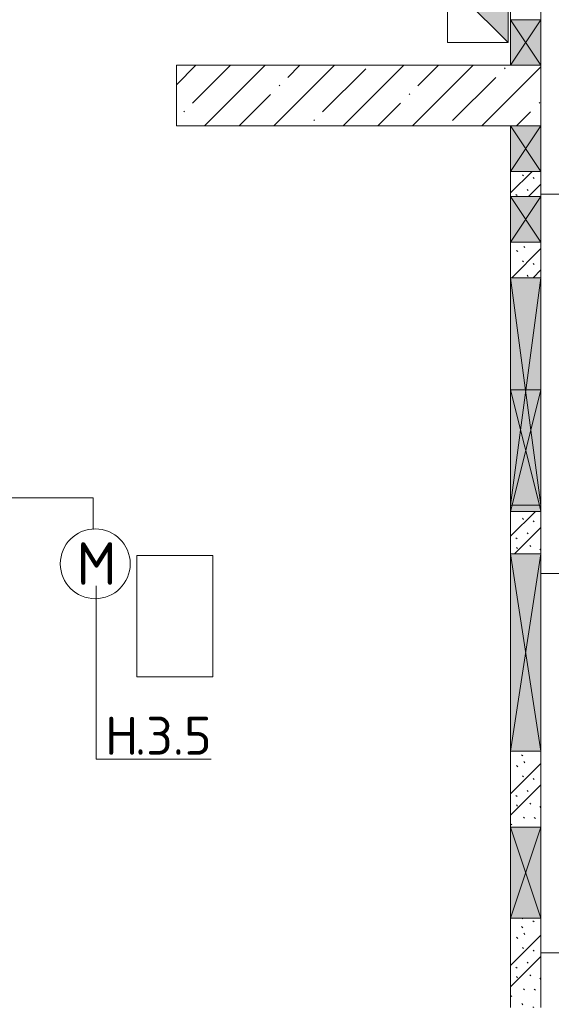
# Model space of a CAD drawing. Header units: millimetres. Extents: x -32229 to 169101, y -13689 to 125138.
# Tile 134 of 202: x 34104 to 37603, y 97962 to 104450. Entities that reach past the tile are written whole.
import ezdxf

# ---------------------------------------------------------------- set-up
doc = ezdxf.new("R2010")
doc.units = ezdxf.units.MM
for name, color, linetype, lineweight in [('A-____-NOTE-TEXT', 5, 'Continuous', 18), ('A-DETL-____-THIN', 7, 'Continuous', 9), ('A-FLOR-____-OTLN', 7, 'Continuous', 18), ('A-GLAZ-____-MCUT', 7, 'Continuous', 9), ('A-GLAZ-____-OTLN', 7, 'Continuous', 18), ('A-WALL-____-PATT', 7, 'Continuous', 40), ('C-PRKG-____-OTLN', 7, 'Continuous', 18), ('G-____-____-TEXT', 7, 'Continuous', 9), ('I-WALL-____-MCUT', 7, 'Continuous', 40), ('S-COLS-____-MCUT', 7, 'Continuous', 40), ('S-COLS-____-OTLN', 7, 'Continuous', 18)]:
    doc.layers.add(name, color=color, linetype=linetype, lineweight=lineweight)
doc.layers.add('A-DETL-____-OTLN', color=7, linetype='Continuous', lineweight=9, true_color=0x00a600)
doc.styles.add('GOST Common_3', font='GOST_Common.ttf', dxfattribs={"height": 280})
doc.styles.add('ISOCPEUR', font='isocpeur.ttf', dxfattribs={"height": 250})

# ---------------------------------------------------------------- blocks, each defined once
blk = doc.blocks.new('АР_Машиноместо - 4900x2400_М__5300х2500_-V17--01 ЭМ')
at = {"layer": 'C-PRKG-____-OTLN', "color": 253, "lineweight": 13, "true_color": 0xaaaaaa}
for p, q in [((0, 0), (0, -5300)), ((2500, 0), (2500, -5300))]:
    blk.add_line(p, q, dxfattribs=at)
blk = doc.blocks.new('АР_Машиноместо - 4900x2400_М__5300х2500_-V16--01 ЭМ')
at = {"layer": 'C-PRKG-____-OTLN', "color": 253, "lineweight": 13, "true_color": 0xaaaaaa}
for p, q in [((0, 0), (0, 5300)), ((2500, 0), (2500, 5300))]:
    blk.add_line(p, q, dxfattribs=at)
blk = doc.blocks.new('АР_Отверстие прямоугольное - ВК-6959950--01 ЭМ')
at = {"layer": 'A-GLAZ-____-OTLN', "lineweight": 13, "true_color": 0xf0f0f0}
blk.add_hatch(color=7, dxfattribs=at).paths.add_polyline_path([(275, 100), (-25, 100), (-25, -100), (275, -100)])
at = {"layer": 'A-GLAZ-____-MCUT', "color": 253, "lineweight": 13, "true_color": 0xaaaaaa}
for p, q in [((-25, 100), (-25, -100)), ((275, 100), (275, -100))]:
    blk.add_line(p, q, dxfattribs=at)
at = {"layer": 'A-GLAZ-____-OTLN', "color": 253, "lineweight": 5, "true_color": 0xaaaaaa}
for p, q in [((275, 100), (-25, -100)), ((-25, 100), (275, -100))]:
    blk.add_line(p, q, dxfattribs=at)
at = {"layer": 'A-GLAZ-____-OTLN', "color": 253, "lineweight": 13, "true_color": 0xaaaaaa}
for p, q in [((275, 100), (-25, 100)), ((-25, 100), (-25, -100)), ((275, -100), (275, 100)), ((-25, -100), (275, -100))]:
    blk.add_line(p, q, dxfattribs=at)
blk = doc.blocks.new('АР_Отверстие прямоугольное - ОВВ-6961542--01 ЭМ')
at = {"layer": 'A-GLAZ-____-OTLN', "lineweight": 13, "true_color": 0xf0f0f0}
blk.add_hatch(color=7, dxfattribs=at).paths.add_polyline_path([(775, -100), (775, 100), (-525, 100), (-525, -100), (22, -100)])
at = {"layer": 'A-GLAZ-____-MCUT', "color": 253, "lineweight": 13, "true_color": 0xaaaaaa}
for p, q in [((-525, 100), (-525, -100)), ((775, 100), (775, -100))]:
    blk.add_line(p, q, dxfattribs=at)
at = {"layer": 'A-GLAZ-____-OTLN', "color": 253, "lineweight": 5, "true_color": 0xaaaaaa}
for p, q in [((775, 100), (-525, -100)), ((-525, 100), (775, -100))]:
    blk.add_line(p, q, dxfattribs=at)
at = {"layer": 'A-GLAZ-____-OTLN', "color": 253, "lineweight": 13, "true_color": 0xaaaaaa}
for p, q in [((775, 100), (-525, 100)), ((-525, 100), (-525, -100)), ((775, -100), (775, 100)), ((-525, -100), (775, -100))]:
    blk.add_line(p, q, dxfattribs=at)
blk = doc.blocks.new('АР_Отверстие прямоугольное - ВК-5326195--01 ЭМ')
at = {"layer": 'A-GLAZ-____-OTLN', "lineweight": 13, "true_color": 0xf0f0f0}
blk.add_hatch(color=7, dxfattribs=at).paths.add_polyline_path([(425, 100), (-175, 100), (-175, -100), (425, -100)])
at = {"layer": 'A-GLAZ-____-MCUT', "color": 253, "lineweight": 13, "true_color": 0xaaaaaa}
for p, q in [((-175, 100), (-175, -100)), ((425, 100), (425, -100))]:
    blk.add_line(p, q, dxfattribs=at)
at = {"layer": 'A-GLAZ-____-OTLN', "color": 253, "lineweight": 5, "true_color": 0xaaaaaa}
for p, q in [((425, 100), (-175, -100)), ((-175, 100), (425, -100))]:
    blk.add_line(p, q, dxfattribs=at)
at = {"layer": 'A-GLAZ-____-OTLN', "color": 253, "lineweight": 13, "true_color": 0xaaaaaa}
for p, q in [((425, 100), (-175, 100)), ((-175, 100), (-175, -100)), ((425, -100), (425, 100)), ((-175, -100), (425, -100))]:
    blk.add_line(p, q, dxfattribs=at)
blk = doc.blocks.new('АР_Отверстие прямоугольное - ВК-6959529--01 ЭМ')
at = {"layer": 'A-GLAZ-____-OTLN', "lineweight": 13, "true_color": 0xf0f0f0}
blk.add_hatch(color=7, dxfattribs=at).paths.add_polyline_path([(275, 100), (-25, 100), (-25, -100), (275, -100)])
at = {"layer": 'A-GLAZ-____-MCUT', "color": 253, "lineweight": 13, "true_color": 0xaaaaaa}
for p, q in [((-25, 100), (-25, -100)), ((275, 100), (275, -100))]:
    blk.add_line(p, q, dxfattribs=at)
at = {"layer": 'A-GLAZ-____-OTLN', "color": 253, "lineweight": 5, "true_color": 0xaaaaaa}
for p, q in [((275, 100), (-25, -100)), ((-25, 100), (275, -100))]:
    blk.add_line(p, q, dxfattribs=at)
at = {"layer": 'A-GLAZ-____-OTLN', "color": 253, "lineweight": 13, "true_color": 0xaaaaaa}
for p, q in [((275, 100), (-25, 100)), ((-25, 100), (-25, -100)), ((275, -100), (275, 100)), ((-25, -100), (275, -100))]:
    blk.add_line(p, q, dxfattribs=at)
blk = doc.blocks.new('АР_Отверстие прямоугольное - ВК-4025441--01 ЭМ')
at = {"layer": 'A-GLAZ-____-OTLN', "lineweight": 13, "true_color": 0xf0f0f0}
blk.add_hatch(color=7, dxfattribs=at).paths.add_polyline_path([(275, 100), (-25, 100), (-25, -100), (275, -100)])
at = {"layer": 'A-GLAZ-____-MCUT', "color": 253, "lineweight": 13, "true_color": 0xaaaaaa}
for p, q in [((-25, 100), (-25, -100)), ((275, 100), (275, -100))]:
    blk.add_line(p, q, dxfattribs=at)
at = {"layer": 'A-GLAZ-____-OTLN', "color": 253, "lineweight": 5, "true_color": 0xaaaaaa}
for p, q in [((275, 100), (-25, -100)), ((-25, 100), (275, -100))]:
    blk.add_line(p, q, dxfattribs=at)
at = {"layer": 'A-GLAZ-____-OTLN', "color": 253, "lineweight": 13, "true_color": 0xaaaaaa}
for p, q in [((275, 100), (-25, 100)), ((-25, 100), (-25, -100)), ((275, -100), (275, 100)), ((-25, -100), (275, -100))]:
    blk.add_line(p, q, dxfattribs=at)
blk = doc.blocks.new('АР_Отверстие прямоугольное - АПТ-7411207--01 ЭМ')
at = {"layer": 'A-GLAZ-____-OTLN', "lineweight": 13, "true_color": 0xf0f0f0}
blk.add_hatch(color=7, dxfattribs=at).paths.add_polyline_path([(135, -100), (875, -100), (875, 100), (135, 100)])
at = {"layer": 'A-GLAZ-____-MCUT', "color": 253, "lineweight": 13, "true_color": 0xaaaaaa}
for p, q in [((-625, 100), (-625, -100)), ((875, 100), (875, -100))]:
    blk.add_line(p, q, dxfattribs=at)
at = {"layer": 'A-GLAZ-____-OTLN', "color": 253, "lineweight": 5, "true_color": 0xaaaaaa}
for p, q in [((875, 100), (-625, -100)), ((-625, 100), (875, -100))]:
    blk.add_line(p, q, dxfattribs=at)
at = {"layer": 'A-GLAZ-____-OTLN', "color": 253, "lineweight": 13, "true_color": 0xaaaaaa}
for p, q in [((875, 100), (-625, 100)), ((-625, 100), (-625, -100)), ((875, -100), (875, 100)), ((-625, -100), (875, -100))]:
    blk.add_line(p, q, dxfattribs=at)
blk = doc.blocks.new('АР_Отверстие прямоугольное - АПТ-7411279--01 ЭМ')
at = {"layer": 'A-GLAZ-____-OTLN', "lineweight": 13, "true_color": 0xf0f0f0}
blk.add_hatch(color=7, dxfattribs=at).paths.add_polyline_path([(-275, -100), (525, -100), (525, 100), (-275, 100)])
at = {"layer": 'A-GLAZ-____-MCUT', "color": 253, "lineweight": 13, "true_color": 0xaaaaaa}
for p, q in [((-275, 100), (-275, -100)), ((525, 100), (525, -100))]:
    blk.add_line(p, q, dxfattribs=at)
at = {"layer": 'A-GLAZ-____-OTLN', "color": 253, "lineweight": 5, "true_color": 0xaaaaaa}
for p, q in [((-275, 100), (-235, 90)), ((525, 100), (-235, -90)), ((-235, 90), (525, -100)), ((-235, -90), (-275, -100))]:
    blk.add_line(p, q, dxfattribs=at)
at = {"layer": 'A-GLAZ-____-OTLN', "color": 253, "lineweight": 13, "true_color": 0xaaaaaa}
for p, q in [((-235, 100), (-275, 100)), ((-275, 100), (-275, -100)), ((525, 100), (-235, 100)), ((525, -100), (525, 100)), ((-275, -100), (-235, -100)), ((-235, -100), (525, -100))]:
    blk.add_line(p, q, dxfattribs=at)
blk = doc.blocks.new('Наметкина 10_РД_АР_П_отсоединено_rvt-1--01 ЭМ')
at = {"layer": 'A-WALL-____-PATT', "lineweight": 5, "true_color": 0xaaaaaa}
h = blk.add_hatch(dxfattribs=at)
h.set_pattern_fill('FP_6', color=253, style=0, pattern_type=2)
h.set_pattern_definition([(135, (300.56, 377.28), (-565.6854, 6e-14), [10, -790]), (135, (349.8, 474.73), (-565.6854, 6e-14), [10, -790]), (135, (423.93, 473.06), (-565.6854, 6e-14), [10, -790]), (135, (229.92, 447.9), (-565.6854, 6e-14), [10, -790]), (135, (155.08, 447.9), (-565.6854, 6e-14), [10, -790]), (135, (114.9, 369.03), (-565.6854, 6e-14), [10, -790]), (135, (132.43, 285.8), (-565.6854, 6e-14), [10, -790]), (135, (214.66, 322), (-565.6854, 6e-14), [10, -790]), (135, (198.16, 261.88), (-565.6854, 6e-14), [10, -790]), (135, (45.2, 272.9), (-565.6854, 6e-14), [10, -790]), (135, (42.32, 336.16), (-565.6854, 6e-14), [10, -790]), (135, (92.26, 192.24), (-565.6854, 6e-14), [10, -790]), (135, (7.07, 149.2), (-565.6854, 6e-14), [10, -790]), (135, (80.6, 95.1), (-565.6854, 6e-14), [10, -790]), (135, (79.53, 36.94), (-565.6854, 6e-14), [10, -790]), (135, (153.87, 74.56), (-565.6854, 6e-14), [10, -790]), (135, (228.35, 124.8), (-565.6854, 6e-14), [10, -790]), (135, (279.75, 180.4), (-565.6854, 6e-14), [10, -790]), (135, (282.9, 31.63), (-565.6854, 6e-14), [10, -790]), (135, (377.38, 53.45), (-565.6854, 6e-14), [10, -790]), (135, (352.28, 102.7), (-565.6854, 6e-14), [10, -790]), (135, (354.05, 0), (-565.6854, 6e-14), [10, -790]), (135, (553.23, 16.45), (-565.6854, 6e-14), [10, -790]), (135, (542.38, 63.45), (-565.6854, 6e-14), [10, -790]), (135, (536.58, 239.3), (-565.6854, 6e-14), [10, -790]), (135, (475.85, 203.9), (-565.6854, 6e-14), [10, -790]), (135, (475.85, 316.54), (-565.6854, 6e-14), [10, -790]), (135, (520.8, 408.7), (-565.6854, 6e-14), [10, -790]), (135, (551.1, 470.8), (-565.6854, 6e-14), [10, -790]), (135, (235.25, 537.93), (-565.6854, 6e-14), [10, -790]), (135, (407.25, 547.65), (-565.6854, 6e-14), [10, -790]), (135, (94.5, 558.6), (-565.6854, 6e-14), [10, -790]), (135, (46.4, 532.3), (-565.6854, 6e-14), [10, -790]), (135, (85.56, 465.04), (-565.6854, 6e-14), [10, -790]), (135, (355.53, 181.14), (-565.6854, 6e-14), [10, -790]), (135, (362.23, 243.6), (-565.6854, 6e-14), [10, -790]), (135, (413.45, 344.1), (-565.6854, 6e-14), [10, -790]), (135, (286.3, 273.25), (-565.6854, 6e-14), [10, -790]), (135, (423.02, 263.72), (-565.6854, 6e-14), [10, -790]), (135, (162.94, 190.2), (-565.6854, 6e-14), [10, -790]), (135, (470.25, 120.93), (-565.6854, 6e-14), [10, -790]), (135, (484.48, 9.78), (-565.6854, 6e-14), [10, -790]), (45, (0, 212.13), (-565.6854, 0), []), (45, (212.13, 0), (-565.6854, 0), []), (45, (353.55, 0), (-565.6854, 0), []), (45, (0, 353.55), (-565.6854, 0), [])])
h.paths.add_polyline_path([(37335.3, 97940), (37535.3, 97940), (37535.3, 98530), (37335.3, 98530), (37335.3, 98110.5)])
h.paths.add_polyline_path([(37335.3, 99130), (37535.3, 99130), (37535.3, 99630), (37335.3, 99630)])
h.paths.add_polyline_path([(37535.3, 100930), (37535.3, 101210), (37335.3, 101210), (37335.3, 100930)])
h.paths.add_polyline_path([(37535.3, 102750), (37535.3, 102985), (37335.3, 102985), (37335.3, 102750)])
h.paths.add_polyline_path([(37535.3, 103285), (37535.3, 103450), (37335.3, 103450), (37335.3, 103285)])
at = {"layer": 'S-COLS-____-OTLN', "lineweight": 5, "true_color": 0xaaaaaa}
h = blk.add_hatch(dxfattribs=at)
h.set_pattern_fill('FP_1', color=253, style=0, pattern_type=2)
h.set_pattern_definition([(45, (0, 0), (-228.0985, 228.0985), []), (45, (228.1, 0), (-228.0985, 228.0985), [403.225, -80.645, 6.706, -73.939])])
h.paths.add_polyline_path([(36624.1, 103750), (37535.3, 103750), (37535.3, 104150), (35135.3, 104150), (35135.3, 103750), (35235.3, 103750)])
at = {"layer": 'A-FLOR-____-OTLN', "color": 253, "lineweight": 13, "true_color": 0xaaaaaa}
for p, q in [((35375.3, 100920), (34875.3, 100920)), ((34875.3, 100920), (34875.3, 100120)), ((35375.3, 100120), (35375.3, 100920)), ((34875.3, 100120), (35375.3, 100120))]:
    blk.add_line(p, q, dxfattribs=at)
at = {"layer": 'I-WALL-____-MCUT', "color": 253, "lineweight": 13, "true_color": 0xaaaaaa}
for p, q in [((37335.3, 104550), (37335.3, 104450)), ((37535.3, 104450), (37535.3, 104550)), ((37335.3, 104450), (37335.3, 104150)), ((37535.3, 104150), (37535.3, 104450)), ((37335.3, 104150), (37535.3, 104150)), ((37335.3, 103750), (37335.3, 103450)), ((37535.3, 103750), (37335.3, 103750)), ((37535.3, 103450), (37535.3, 103750)), ((37335.3, 103450), (37335.3, 103285)), ((37535.3, 103285), (37535.3, 103450)), ((37335.3, 103285), (37335.3, 102985)), ((37535.3, 102985), (37535.3, 103285)), ((37335.3, 102985), (37335.3, 102750)), ((37535.3, 102750), (37535.3, 102985)), ((37335.3, 102750), (37335.3, 102010)), ((37535.3, 102010), (37535.3, 102750)), ((37335.3, 102010), (37335.3, 101250)), ((37535.3, 101250), (37535.3, 102010)), ((37335.3, 101250), (37335.3, 101210)), ((37535.3, 101210), (37535.3, 101250)), ((37335.3, 101210), (37335.3, 100930)), ((37535.3, 100930), (37535.3, 101210)), ((37335.3, 100930), (37335.3, 99630)), ((37535.3, 99630), (37535.3, 100930)), ((37335.3, 99630), (37335.3, 99130)), ((37535.3, 99130), (37535.3, 99630)), ((37335.3, 99130), (37335.3, 98530)), ((37535.3, 98530), (37535.3, 99130)), ((37335.3, 98530), (37335.3, 97940)), ((37535.3, 97940), (37535.3, 98530))]:
    blk.add_line(p, q, dxfattribs=at)
at = {"layer": 'S-COLS-____-MCUT', "color": 253, "lineweight": 15, "true_color": 0xaaaaaa}
for p, q in [((37335.3, 104150), (35135.3, 104150)), ((35135.3, 104150), (35135.3, 103750)), ((37535.3, 104150), (37335.3, 104150)), ((37535.3, 103750), (37535.3, 104150)), ((35135.3, 103750), (37335.3, 103750)), ((37335.3, 103750), (37535.3, 103750))]:
    blk.add_line(p, q, dxfattribs=at)
at = {"layer": 'A-GLAZ-____-OTLN', "color": 253, "lineweight": 13, "true_color": 0xaaaaaa}
for name, p, rotation in [('АР_Отверстие прямоугольное - ВК-6959950--01 ЭМ', (37435.3, 104425), 269.9999999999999), ('АР_Отверстие прямоугольное - ВК-6959529--01 ЭМ', (37435.3, 103725), 269.9999999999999), ('АР_Отверстие прямоугольное - ВК-4025441--01 ЭМ', (37435.3, 103260), 269.9999999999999), ('АР_Отверстие прямоугольное - АПТ-7411207--01 ЭМ', (37435.3, 101875), 89.99999999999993), ('АР_Отверстие прямоугольное - АПТ-7411279--01 ЭМ', (37435.3, 101485), 89.99999999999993), ('АР_Отверстие прямоугольное - ОВВ-6961542--01 ЭМ', (37435.3, 100405), 269.9999999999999), ('АР_Отверстие прямоугольное - ВК-5326195--01 ЭМ', (37435.3, 98955), 269.9999999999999)]:
    blk.add_blockref(name, p, dxfattribs=dict(at, rotation=rotation))
at = {"layer": 'C-PRKG-____-OTLN', "color": 253, "lineweight": 13, "true_color": 0xaaaaaa}
for name, rotation in [('АР_Машиноместо - 4900x2400_М__5300х2500_-V16--01 ЭМ', 89.99999999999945), ('АР_Машиноместо - 4900x2400_М__5300х2500_-V17--01 ЭМ', 269.9999999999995)]:
    blk.add_blockref(name, (42835.3, 100800), dxfattribs=dict(at, rotation=rotation))
blk = doc.blocks.new('УГО_Шкаф - УГО_Шкаф-V122--01 ЭМ')
at = {"layer": 'A-____-NOTE-TEXT', "lineweight": 9, "true_color": 0x0000ff}
blk.add_hatch(color=5, dxfattribs=at).paths.add_polyline_path([(1, 2), (1, 0), (-1, 0)])
at = {"layer": 'A-____-NOTE-TEXT', "color": 5, "lineweight": 9, "true_color": 0x0000ff}
for p, q in [((-1, 0), (-1, 2)), ((-1, 2), (1, 2)), ((1, 2), (-1, 0)), ((1, 0), (1, 2)), ((1, 0), (1, 2)), ((1, 0), (-1, 0)), ((-1, 0), (1, 0))]:
    blk.add_line(p, q, dxfattribs=at)

msp = doc.modelspace()

# ---------------------------------------------------------------- linework, layer by layer
at = {"layer": 'A-____-NOTE-TEXT', "color": 1, "lineweight": 9, "true_color": 0xff0000}
msp.add_circle((34601.3, 100864.7), 230, dxfattribs=at)
at = {"layer": 'A-DETL-____-OTLN', "color": 1, "true_color": 0xff0000}
for p in [(31724.5, 101300), (34587.7, 101090.3)]:
    msp.add_line(p, (34587.7, 101300), dxfattribs=at)
at = {"layer": 'A-DETL-____-THIN'}
for p, q in [((34607.7, 100720), (34607.7, 99576.6)), ((34607.7, 99576.6), (35363.3, 99576.6))]:
    msp.add_line(p, q, dxfattribs=at)

# ---------------------------------------------------------------- block references
at = {"lineweight": 5}
msp.add_blockref('Наметкина 10_РД_АР_П_отсоединено_rvt-1--01 ЭМ', (0, 0), dxfattribs=at)
at = {"layer": 'A-____-NOTE-TEXT', "color": 5, "lineweight": 9, "true_color": 0x0000ff, "xscale": 200, "yscale": 200, "zscale": 200, "rotation": 90}
msp.add_blockref('УГО_Шкаф - УГО_Шкаф-V122--01 ЭМ', (37319.5, 104498.9), dxfattribs=at)

# ---------------------------------------------------------------- texts
at = {"layer": 'A-____-NOTE-TEXT', "color": 1, "lineweight": 9, "true_color": 0xff0000, "insert": (34478.6, 101006.7), "char_height": 280, "width": 304.641, "attachment_point": 1, "style": 'GOST Common_3'}
msp.add_mtext('\\fGOST Common|b0|i0|c204|p34|;М', dxfattribs=at)
at = {"layer": 'G-____-____-TEXT', "char_height": 250, "attachment_point": 1, "style": 'ISOCPEUR'}
for s, insert, width in [('\\fISOCPEUR|b0|i0|c204|p34|;Н', (34663.9, 99856.5), 240.506), ('.3.5', (34862.3, 99856.5), 609.283)]:
    msp.add_mtext(s, dxfattribs=dict(at, insert=insert, width=width))

doc.saveas('drawing.dxf')
